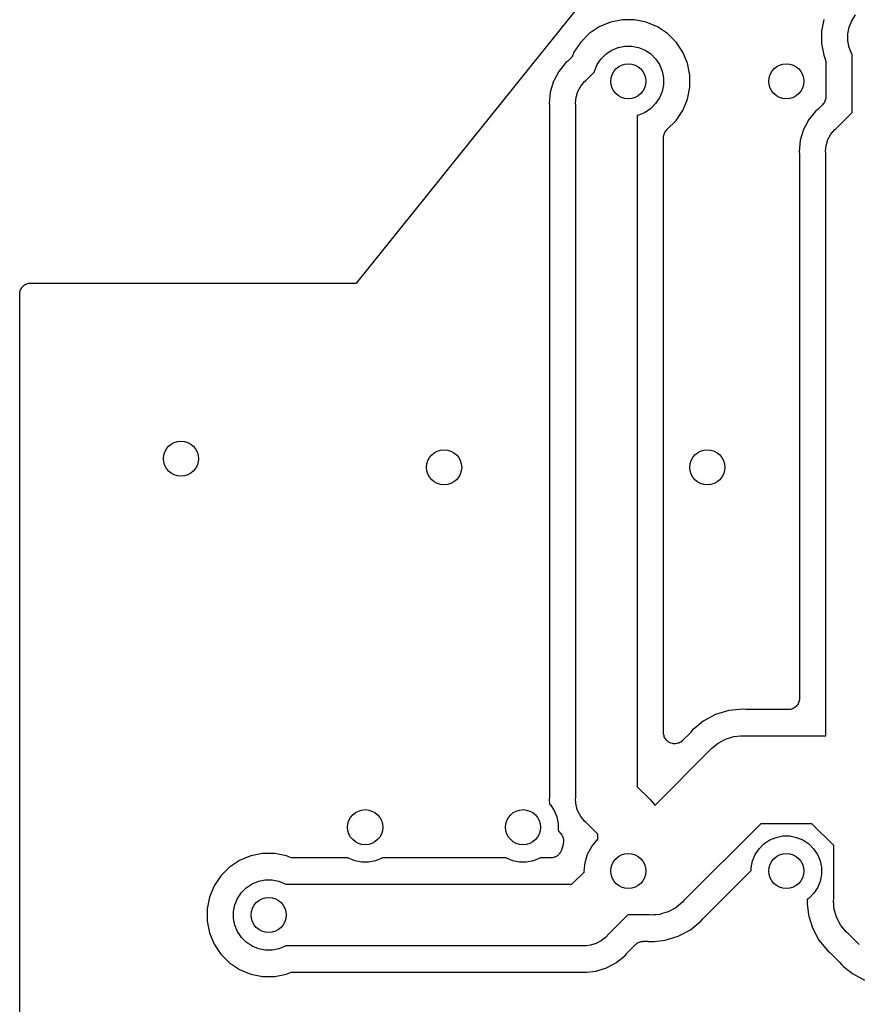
# Model space of a CAD drawing. Extents: x 59.7 to 90.8, y -72.3 to -46.6.
# Tile 2 of 10: x 59.7 to 69.2, y -66.6 to -55.4. Entities that reach past the tile are written whole.
import ezdxf

# ---------------------------------------------------------------- set-up
doc = ezdxf.new("R2010")
doc.units = 0
doc.header["$MEASUREMENT"] = 0
doc.layers.add('BLACK', color=7, linetype='CONTINUOUS')

msp = doc.modelspace()

# ---------------------------------------------------------------- linework, layer by layer
at = {"layer": 'BLACK', "linetype": 'CONTINUOUS'}
for p, q in [((63.5039, -58.3951), (67.1943, -53.8071)), ((66.5311, -55.4), (66.3958, -55.4269)), ((66.6689, -55.4), (66.5311, -55.4)), ((66.8042, -55.4269), (66.6689, -55.4)), ((68.8269, -55.3958), (68.8, -55.5311)), ((69.1154, -55.4833), (69.1455, -55.4105)), ((69.1455, -55.4105), (69.1893, -55.345)), ((66.2684, -55.4797), (66.1538, -55.5563)), ((66.3958, -55.4269), (66.2684, -55.4797)), ((66.9316, -55.4797), (66.8042, -55.4269)), ((67.0462, -55.5563), (66.9316, -55.4797)), ((68.8, -55.5311), (68.8, -55.6689)), ((69.1, -55.5606), (69.1154, -55.4833)), ((66.1538, -55.5563), (66.0563, -55.6538)), ((67.1437, -55.6538), (67.0462, -55.5563)), ((69.1, -55.6394), (69.1, -55.5606)), ((69.1154, -55.7167), (69.1, -55.6394)), ((66.0563, -55.6538), (65.9797, -55.7684)), ((66.345, -55.7893), (66.4105, -55.7455)), ((66.4105, -55.7455), (66.4833, -55.7154)), ((66.4833, -55.7154), (66.5606, -55.7)), ((66.5606, -55.7), (66.6394, -55.7)), ((66.6394, -55.7), (66.7167, -55.7154)), ((66.7167, -55.7154), (66.7895, -55.7455)), ((66.7895, -55.7455), (66.855, -55.7893)), ((67.2203, -55.7684), (67.1437, -55.6538)), ((68.8, -55.6689), (68.8269, -55.8042)), ((69.1455, -55.7895), (69.1154, -55.7167)), ((65.9081, -55.8718), (65.8882, -55.8882)), ((65.9119, -55.868), (65.9081, -55.8718)), ((65.9161, -55.8646), (65.9119, -55.868)), ((65.9174, -55.8634), (65.9161, -55.8646)), ((65.9387, -55.8421), (65.9174, -55.8634)), ((65.9461, -55.8331), (65.9387, -55.8421)), ((65.9536, -55.8242), (65.9461, -55.8331)), ((65.9539, -55.8235), (65.9536, -55.8242)), ((65.9544, -55.8229), (65.9539, -55.8235)), ((65.9599, -55.8127), (65.9544, -55.8229)), ((65.9655, -55.8025), (65.9599, -55.8127)), ((65.9661, -55.8011), (65.9655, -55.8025)), ((65.9662, -55.8011), (65.9661, -55.8011)), ((65.9797, -55.7684), (65.9662, -55.8009)), ((65.9662, -55.8009), (65.9662, -55.801)), ((65.9662, -55.801), (65.9662, -55.8011)), ((66.2455, -55.9105), (66.2893, -55.845)), ((66.2893, -55.845), (66.345, -55.7893)), ((66.855, -55.7893), (66.9107, -55.845)), ((66.9107, -55.845), (66.9545, -55.9105)), ((67.2731, -55.8958), (67.2203, -55.7684)), ((68.8269, -55.8042), (68.8403, -55.8366)), ((68.8403, -55.8366), (68.8404, -55.8368)), ((68.8404, -55.8368), (68.8404, -55.8368)), ((68.8404, -55.8368), (68.8404, -55.8368)), ((68.8404, -55.8368), (68.841, -55.8383)), ((68.841, -55.8383), (68.8442, -55.8495)), ((68.8442, -55.8495), (68.8476, -55.8605)), ((68.8476, -55.8605), (68.8477, -55.8613)), ((68.8477, -55.8613), (68.8479, -55.8621)), ((68.8479, -55.8621), (68.8489, -55.8737)), ((69.15, -55.7962), (69.1455, -55.7895)), ((69.15, -56.455), (69.15, -55.7962)), ((65.8606, -55.9218), (65.8069, -55.9871)), ((65.8882, -55.8882), (65.8606, -55.9218)), ((65.8606, -55.9218), (65.8606, -55.9218)), ((66.2138, -55.9912), (66.2154, -55.9833)), ((66.2154, -55.9833), (66.2455, -55.9105)), ((66.9545, -55.9105), (66.9846, -55.9833)), ((66.9846, -55.9833), (67, -56.0606)), ((67.3, -56.0311), (67.2731, -55.8958)), ((68.8489, -55.8737), (68.85, -55.8852)), ((68.85, -55.8852), (68.85, -56.2782)), ((65.75, -56.0936), (65.7466, -56.1001)), ((65.8069, -55.9871), (65.75, -56.0936)), ((65.75, -56.0936), (65.75, -56.0936)), ((66.1013, -56.1013), (66.1147, -56.0904)), ((66.1147, -56.0904), (66.2138, -55.9912)), ((67, -56.0606), (67, -56.1394)), ((67.3, -56.1689), (67.3, -56.0311)), ((65.7466, -56.1001), (65.7094, -56.2226)), ((66.0251, -56.2154), (66.0576, -56.1546)), ((66.0576, -56.1546), (66.1013, -56.1013)), ((67, -56.1394), (66.9846, -56.2167)), ((67.2731, -56.3042), (67.3, -56.1689)), ((65.7004, -56.3138), (65.6969, -56.35)), ((65.7094, -56.2226), (65.7004, -56.3137)), ((65.7004, -56.3137), (65.7004, -56.3138)), ((65.9983, -56.35), (66.0051, -56.2814)), ((66.0051, -56.2814), (66.0084, -56.2704)), ((66.0084, -56.2704), (66.0251, -56.2154)), ((66.9545, -56.2895), (66.9107, -56.355)), ((66.9846, -56.2167), (66.9545, -56.2895)), ((67.2203, -56.4316), (67.2731, -56.3042)), ((68.8437, -56.3158), (68.8402, -56.327)), ((68.8472, -56.3046), (68.8437, -56.3158)), ((68.8473, -56.3039), (68.8472, -56.3046)), ((68.8475, -56.3033), (68.8473, -56.3039)), ((68.8487, -56.2916), (68.8475, -56.3033)), ((68.85, -56.2799), (68.8487, -56.2916)), ((68.85, -56.2782), (68.85, -56.2786)), ((68.85, -56.2786), (68.85, -56.2786)), ((68.85, -56.2786), (68.85, -56.2786)), ((68.85, -56.2786), (68.85, -56.2799)), ((65.6969, -56.35), (65.6994, -56.3757)), ((65.6994, -56.3757), (65.6996, -56.3775)), ((65.6996, -56.3775), (65.6995, -56.3828)), ((65.6995, -56.3828), (65.7, -56.3882)), ((65.7, -56.3882), (65.7, -64.2461)), ((66, -56.3672), (65.9983, -56.35)), ((66, -64.2671), (66, -56.3672)), ((66.855, -56.4107), (66.7895, -56.4545)), ((66.9107, -56.355), (66.855, -56.4107)), ((67.1437, -56.5462), (67.2203, -56.4316)), ((68.7581, -56.4218), (68.7382, -56.4382)), ((68.7619, -56.418), (68.7581, -56.4218)), ((68.7661, -56.4146), (68.7619, -56.418)), ((68.7674, -56.4134), (68.7661, -56.4146)), ((68.8128, -56.368), (68.7674, -56.4134)), ((68.8203, -56.3589), (68.8128, -56.368)), ((68.8278, -56.3499), (68.8203, -56.3589)), ((68.8281, -56.3493), (68.8278, -56.3499)), ((68.8285, -56.3488), (68.8281, -56.3493)), ((68.8341, -56.3385), (68.8285, -56.3488)), ((68.8397, -56.3282), (68.8341, -56.3385)), ((68.8399, -56.3275), (68.8397, -56.3282)), ((68.8402, -56.327), (68.8399, -56.3275)), ((66.7088, -56.4862), (66.7, -56.495)), ((66.7, -56.495), (66.7, -64.1393)), ((66.7167, -56.4846), (66.7088, -56.4862)), ((66.7895, -56.4545), (66.7167, -56.4846)), ((68.6569, -56.5371), (68.6193, -56.6075)), ((68.7073, -56.4758), (68.6569, -56.5371)), ((68.7382, -56.4382), (68.7073, -56.4758)), ((68.7073, -56.4758), (68.7073, -56.4758)), ((68.9647, -56.6404), (69.15, -56.455)), ((67.0298, -56.6616), (67.0374, -56.6525)), ((67.0374, -56.6525), (67.0377, -56.6523)), ((67.0377, -56.6523), (67.0379, -56.6521)), ((67.0379, -56.6521), (67.0381, -56.6518)), ((67.0381, -56.6518), (67.0384, -56.6516)), ((67.0384, -56.6516), (67.1437, -56.5462)), ((68.5966, -56.6501), (68.5594, -56.7726)), ((68.6193, -56.6076), (68.5966, -56.6501)), ((68.6193, -56.6075), (68.6193, -56.6076)), ((68.9076, -56.7046), (68.9513, -56.6513)), ((68.9513, -56.6513), (68.9647, -56.6404)), ((67, -56.7407), (67.0013, -56.7289)), ((67, -56.7418), (67, -56.7407)), ((67, -56.7425), (67, -56.7418)), ((67, -56.7418), (67, -56.7418)), ((67, -56.7418), (67, -56.7418)), ((67, -63.5228), (67, -56.7425)), ((67.0013, -56.7289), (67.0026, -56.7172)), ((67.0026, -56.7172), (67.0027, -56.7166)), ((67.0027, -56.7166), (67.0028, -56.7161)), ((67.0028, -56.7161), (67.0064, -56.7048)), ((67.0064, -56.7048), (67.0098, -56.6935)), ((67.0098, -56.6935), (67.0101, -56.693)), ((67.0101, -56.693), (67.0103, -56.6925)), ((67.0103, -56.6925), (67.016, -56.6821)), ((67.016, -56.6821), (67.0216, -56.6716)), ((67.0216, -56.6716), (67.0219, -56.6712)), ((67.0219, -56.6712), (67.0222, -56.6707)), ((67.0222, -56.6707), (67.0298, -56.6616)), ((68.8584, -56.8204), (68.8751, -56.7654)), ((68.8751, -56.7654), (68.9076, -56.7046)), ((68.5503, -56.8648), (68.5469, -56.9)), ((68.5594, -56.7726), (68.5503, -56.8648)), ((68.5503, -56.8648), (68.5503, -56.8648)), ((68.8483, -56.9), (68.8551, -56.8314)), ((68.8551, -56.8314), (68.8584, -56.8204)), ((68.5469, -56.9), (68.5494, -56.9257)), ((68.5494, -56.9257), (68.5495, -56.9275)), ((68.5495, -56.9275), (68.5495, -56.9328)), ((68.5495, -56.9328), (68.55, -56.9382)), ((68.55, -56.9382), (68.55, -63.133)), ((68.85, -56.9172), (68.8483, -56.9)), ((68.85, -63.56), (68.85, -56.9172)), ((59.6846, -58.4552), (59.6923, -58.4461)), ((59.6923, -58.4461), (59.6999, -58.4369)), ((59.6999, -58.4369), (59.7002, -58.4366)), ((59.7002, -58.4366), (59.7005, -58.4363)), ((59.7005, -58.4363), (59.7098, -58.4288)), ((59.7098, -58.4288), (59.7191, -58.4212)), ((59.7191, -58.4212), (59.7195, -58.421)), ((59.7195, -58.421), (59.7198, -58.4207)), ((59.7198, -58.4207), (59.7304, -58.4152)), ((59.7304, -58.4152), (59.741, -58.4096)), ((59.741, -58.4096), (59.7414, -58.4095)), ((59.7414, -58.4095), (59.7418, -58.4092)), ((59.7418, -58.4092), (59.7532, -58.4059)), ((59.7532, -58.4059), (59.7647, -58.4024)), ((59.7647, -58.4024), (59.7652, -58.4024)), ((59.7652, -58.4024), (59.7656, -58.4022)), ((59.7656, -58.4022), (59.7775, -58.4012)), ((59.7775, -58.4012), (59.7894, -58.4)), ((59.7894, -58.4), (63.4966, -58.4)), ((63.4966, -58.4), (63.4972, -58.4)), ((63.4972, -58.4), (63.4997, -58.3994)), ((63.4997, -58.3994), (63.5039, -58.3951)), ((59.6624, -58.5252), (59.6637, -58.5133)), ((59.6624, -58.5261), (59.6624, -58.5252)), ((59.6624, -58.527), (59.6624, -58.5261)), ((59.6624, -58.5261), (59.6624, -58.5261)), ((59.6624, -58.5261), (59.6624, -58.5261)), ((59.6624, -67.8097), (59.6624, -58.527)), ((59.6637, -58.5133), (59.665, -58.5015)), ((59.665, -58.5015), (59.6651, -58.501)), ((59.6651, -58.501), (59.6652, -58.5006)), ((59.6652, -58.5006), (59.6688, -58.4892)), ((59.6688, -58.4892), (59.6723, -58.4778)), ((59.6723, -58.4778), (59.6725, -58.4774)), ((59.6725, -58.4774), (59.6726, -58.477)), ((59.6726, -58.477), (59.6784, -58.4665)), ((59.6784, -58.4665), (59.6841, -58.456)), ((59.6841, -58.456), (59.6844, -58.4556)), ((59.6844, -58.4556), (59.6846, -58.4552)), ((68.5472, -63.1594), (68.5436, -63.1708)), ((68.5473, -63.159), (68.5472, -63.1594)), ((68.5474, -63.1585), (68.5473, -63.159)), ((68.5487, -63.1467), (68.5474, -63.1585)), ((68.55, -63.1348), (68.5487, -63.1467)), ((68.55, -63.133), (68.55, -63.1339)), ((68.55, -63.1339), (68.55, -63.1339)), ((68.55, -63.1339), (68.55, -63.1339)), ((68.55, -63.1339), (68.55, -63.1348)), ((67.744, -63.2716), (67.5932, -63.3173)), ((67.8676, -63.2594), (67.744, -63.2716)), ((67.8677, -63.2594), (67.8676, -63.2594)), ((67.9008, -63.2561), (67.8677, -63.2594)), ((67.9339, -63.2594), (67.9008, -63.2561)), ((67.9392, -63.2594), (67.9339, -63.2594)), ((67.9446, -63.26), (67.9392, -63.2594)), ((67.9463, -63.26), (67.9446, -63.26)), ((68.423, -63.26), (67.9463, -63.26)), ((68.4349, -63.2588), (68.423, -63.26)), ((68.4468, -63.2577), (68.4349, -63.2588)), ((68.4472, -63.2576), (68.4468, -63.2577)), ((68.4477, -63.2576), (68.4472, -63.2576)), ((68.4591, -63.2541), (68.4477, -63.2576)), ((68.4706, -63.2508), (68.4591, -63.2541)), ((68.471, -63.2505), (68.4706, -63.2508)), ((68.4714, -63.2504), (68.471, -63.2505)), ((68.4819, -63.2448), (68.4714, -63.2504)), ((68.4925, -63.2393), (68.4819, -63.2448)), ((68.4929, -63.239), (68.4925, -63.2393)), ((68.4933, -63.2388), (68.4929, -63.239)), ((68.5025, -63.2312), (68.4933, -63.2388)), ((68.5119, -63.2237), (68.5025, -63.2312)), ((68.5121, -63.2234), (68.5119, -63.2237)), ((68.5125, -63.2231), (68.5121, -63.2234)), ((68.5201, -63.2139), (68.5125, -63.2231)), ((68.5278, -63.2047), (68.5201, -63.2139)), ((68.528, -63.2044), (68.5278, -63.2047)), ((68.5283, -63.204), (68.528, -63.2044)), ((68.534, -63.1935), (68.5283, -63.204)), ((68.5397, -63.183), (68.534, -63.1935)), ((68.5399, -63.1826), (68.5397, -63.183)), ((68.5401, -63.1822), (68.5399, -63.1826)), ((68.5436, -63.1708), (68.5401, -63.1822)), ((67.5932, -63.3173), (67.4542, -63.3916)), ((67.3324, -63.4916), (67.3113, -63.5173)), ((67.3581, -63.4705), (67.3324, -63.4916)), ((67.4542, -63.3916), (67.3581, -63.4705)), ((67.3581, -63.4705), (67.3581, -63.4705)), ((67.0012, -63.535), (67, -63.5228)), ((67.0023, -63.5471), (67.0012, -63.535)), ((67.0024, -63.5473), (67.0023, -63.5471)), ((67.0024, -63.5475), (67.0024, -63.5473)), ((67.006, -63.5592), (67.0024, -63.5475)), ((67.0094, -63.5708), (67.006, -63.5592)), ((67.0095, -63.571), (67.0094, -63.5708)), ((67.0096, -63.5712), (67.0095, -63.571)), ((67.0153, -63.582), (67.0096, -63.5712)), ((67.021, -63.5927), (67.0153, -63.582)), ((67.0211, -63.5929), (67.021, -63.5927)), ((67.0212, -63.5931), (67.0211, -63.5929)), ((67.0289, -63.6025), (67.0212, -63.5931)), ((67.0366, -63.612), (67.0289, -63.6025)), ((67.0367, -63.6121), (67.0366, -63.612)), ((67.0369, -63.6123), (67.0367, -63.6121)), ((67.0462, -63.62), (67.0369, -63.6123)), ((67.2155, -63.6139), (67.2061, -63.6214)), ((67.2158, -63.6136), (67.2155, -63.6139)), ((67.2159, -63.6136), (67.2158, -63.6136)), ((67.2168, -63.6126), (67.2159, -63.6135)), ((67.2159, -63.6135), (67.2159, -63.6136)), ((67.3029, -63.5265), (67.2168, -63.6126)), ((67.3063, -63.5224), (67.3029, -63.5265)), ((67.3102, -63.5186), (67.3063, -63.5224)), ((67.3113, -63.5173), (67.3102, -63.5186)), ((67.6233, -63.6414), (67.7085, -63.5958)), ((67.7085, -63.5958), (67.8028, -63.5672)), ((67.8028, -63.5672), (67.8762, -63.56)), ((67.8762, -63.56), (67.9008, -63.5576)), ((67.9008, -63.5576), (67.9254, -63.56)), ((67.9254, -63.56), (68.85, -63.56)), ((66.9002, -64.3535), (67.5299, -63.7238)), ((67.0556, -63.6279), (67.0462, -63.62)), ((67.0558, -63.628), (67.0556, -63.6279)), ((67.056, -63.6281), (67.0558, -63.628)), ((67.0667, -63.6339), (67.056, -63.6281)), ((67.0774, -63.6397), (67.0667, -63.6339)), ((67.0776, -63.6398), (67.0774, -63.6397)), ((67.0778, -63.6399), (67.0776, -63.6398)), ((67.0895, -63.6435), (67.0778, -63.6399)), ((67.101, -63.6471), (67.0895, -63.6435)), ((67.1013, -63.6472), (67.101, -63.6471)), ((67.1015, -63.6472), (67.1013, -63.6472)), ((67.1136, -63.6485), (67.1015, -63.6472)), ((67.1257, -63.6498), (67.1136, -63.6485)), ((67.1259, -63.6498), (67.1257, -63.6498)), ((67.1261, -63.6498), (67.1259, -63.6498)), ((67.1382, -63.6487), (67.1261, -63.6498)), ((67.1504, -63.6477), (67.1382, -63.6487)), ((67.1506, -63.6476), (67.1504, -63.6477)), ((67.1508, -63.6476), (67.1506, -63.6476)), ((67.1623, -63.6442), (67.1508, -63.6476)), ((67.1742, -63.6407), (67.1623, -63.6442)), ((67.1744, -63.6406), (67.1742, -63.6407)), ((67.1746, -63.6406), (67.1744, -63.6406)), ((67.1854, -63.6349), (67.1746, -63.6406)), ((67.1962, -63.6293), (67.1854, -63.6349)), ((67.1963, -63.6292), (67.1962, -63.6293)), ((67.1965, -63.6291), (67.1963, -63.6292)), ((67.2061, -63.6214), (67.1965, -63.6291)), ((67.5299, -63.7238), (67.5455, -63.7047)), ((67.5455, -63.7047), (67.5872, -63.6705)), ((67.5872, -63.6705), (67.6217, -63.6423)), ((67.6217, -63.6423), (67.6233, -63.6414)), ((66.7, -64.1393), (66.8353, -64.2747)), ((65.6994, -64.2586), (65.6969, -64.2843)), ((65.6969, -64.2843), (65.702, -64.3363)), ((65.7, -64.2479), (65.6994, -64.2532)), ((65.6994, -64.2532), (65.6994, -64.2586)), ((65.7, -64.2461), (65.7, -64.2479)), ((65.9983, -64.2843), (66, -64.2671)), ((66.0051, -64.3529), (65.9983, -64.2843)), ((66.8353, -64.2747), (66.8487, -64.2856)), ((66.8487, -64.2856), (66.8924, -64.3389)), ((65.702, -64.3363), (65.7107, -64.345)), ((65.7107, -64.345), (65.7545, -64.4105)), ((66.0219, -64.4085), (66.0051, -64.3529)), ((66.8924, -64.3389), (66.9002, -64.3535)), ((65.7545, -64.4105), (65.7846, -64.4833)), ((65.7846, -64.4833), (65.8, -64.5606)), ((66.0251, -64.4189), (66.0219, -64.4085)), ((66.0576, -64.4797), (66.0251, -64.4189)), ((66.1013, -64.533), (66.0576, -64.4797)), ((65.8, -64.5606), (65.8, -64.6342)), ((66.1147, -64.544), (66.1013, -64.533)), ((66.25, -64.6793), (66.1147, -64.544)), ((68.1079, -64.56), (67.2317, -65.4362)), ((68.6921, -64.56), (68.1079, -64.56)), ((68.94, -64.8079), (68.6921, -64.56)), ((65.8, -64.6342), (65.8069, -64.6472)), ((65.8069, -64.6472), (65.8328, -64.6787)), ((65.8328, -64.6787), (65.8331, -64.6791)), ((65.8331, -64.6791), (65.8332, -64.6791)), ((65.8332, -64.6791), (65.8332, -64.6792)), ((65.8332, -64.6792), (65.8339, -64.6801)), ((65.8339, -64.6801), (65.8404, -64.69)), ((65.8404, -64.69), (65.8469, -64.6998)), ((65.8469, -64.6998), (65.8471, -64.7004)), ((65.8471, -64.7004), (65.8474, -64.7009)), ((65.8474, -64.7009), (65.8518, -64.7118)), ((65.8518, -64.7118), (65.8563, -64.7227)), ((65.8563, -64.7227), (65.8564, -64.7233)), ((65.8564, -64.7233), (65.8566, -64.7239)), ((65.8566, -64.7239), (65.8588, -64.7355)), ((65.8588, -64.7355), (65.8611, -64.7471)), ((66.25, -64.7404), (66.25, -64.6793)), ((68.2105, -64.7455), (68.2833, -64.7154)), ((68.2833, -64.7154), (68.3606, -64.7)), ((68.3606, -64.7), (68.4394, -64.7)), ((68.4394, -64.7), (68.5167, -64.7154)), ((68.5167, -64.7154), (68.5895, -64.7455)), ((65.8562, -64.7962), (65.8368, -64.8599)), ((65.8585, -64.7846), (65.8562, -64.7962)), ((65.8609, -64.7731), (65.8585, -64.7846)), ((65.861, -64.7718), (65.8609, -64.7724)), ((65.8609, -64.7724), (65.8609, -64.7731)), ((65.8611, -64.7471), (65.861, -64.7477)), ((65.861, -64.7477), (65.8612, -64.7483)), ((65.8612, -64.7483), (65.861, -64.7601)), ((65.861, -64.7601), (65.861, -64.7718)), ((66.1358, -64.9077), (66.1823, -64.8209)), ((66.1823, -64.8209), (66.2447, -64.7447)), ((66.2447, -64.7447), (66.25, -64.7404)), ((68.0455, -64.9105), (68.0893, -64.845)), ((68.0893, -64.845), (68.145, -64.7893)), ((68.145, -64.7893), (68.2105, -64.7455)), ((68.5895, -64.7455), (68.655, -64.7893)), ((68.655, -64.7893), (68.7107, -64.845)), ((68.7107, -64.845), (68.7545, -64.9105)), ((68.94, -65.4154), (68.94, -64.8079)), ((62.2958, -64.9269), (62.1684, -64.9797)), ((62.4311, -64.9), (62.2958, -64.9269)), ((62.5689, -64.9), (62.4311, -64.9)), ((62.7042, -64.9269), (62.5689, -64.9)), ((62.7366, -64.9403), (62.7042, -64.9269)), ((62.7477, -64.9437), (62.7366, -64.9403)), ((62.7588, -64.9472), (62.7477, -64.9437)), ((62.7596, -64.9473), (62.7588, -64.9472)), ((62.7603, -64.9475), (62.7596, -64.9473)), ((62.7719, -64.9487), (62.7603, -64.9475)), ((62.7834, -64.95), (62.7719, -64.9487)), ((62.785, -64.95), (62.7834, -64.95)), ((62.7852, -64.95), (62.785, -64.95)), ((62.785, -64.95), (62.785, -64.95)), ((62.785, -64.95), (62.785, -64.95)), ((63.4038, -64.95), (62.7852, -64.95)), ((63.4105, -64.9545), (63.4038, -64.95)), ((63.4833, -64.9846), (63.4105, -64.9545)), ((63.7895, -64.9545), (63.7167, -64.9846)), ((63.7962, -64.95), (63.7895, -64.9545)), ((65.2038, -64.95), (63.7962, -64.95)), ((65.2105, -64.9545), (65.2038, -64.95)), ((65.2833, -64.9846), (65.2105, -64.9545)), ((65.5895, -64.9545), (65.5167, -64.9846)), ((65.5962, -64.95), (65.5895, -64.9545)), ((65.7153, -64.95), (65.5962, -64.95)), ((65.721, -64.9494), (65.7153, -64.95)), ((65.7267, -64.9495), (65.721, -64.9494)), ((65.7333, -64.9482), (65.7267, -64.9495)), ((65.74, -64.9476), (65.7333, -64.9482)), ((65.7454, -64.9459), (65.74, -64.9476)), ((65.751, -64.9449), (65.7454, -64.9459)), ((65.7573, -64.9424), (65.751, -64.9449)), ((65.7637, -64.9404), (65.7573, -64.9424)), ((65.7687, -64.9377), (65.7637, -64.9404)), ((65.774, -64.9356), (65.7687, -64.9377)), ((65.7796, -64.9319), (65.774, -64.9356)), ((65.7856, -64.9288), (65.7796, -64.9319)), ((65.79, -64.9252), (65.7856, -64.9288)), ((65.7948, -64.9221), (65.79, -64.9252)), ((65.7996, -64.9174), (65.7948, -64.9221)), ((65.8048, -64.9131), (65.7996, -64.9174)), ((65.8084, -64.9087), (65.8048, -64.9131)), ((65.8125, -64.9048), (65.8084, -64.9087)), ((65.8163, -64.8992), (65.8125, -64.9048)), ((65.8206, -64.894), (65.8163, -64.8992)), ((65.8233, -64.889), (65.8206, -64.894)), ((65.8265, -64.8843), (65.8233, -64.889)), ((65.8292, -64.8781), (65.8265, -64.8843)), ((65.8324, -64.8722), (65.8292, -64.8781)), ((65.8341, -64.8668), (65.8324, -64.8722)), ((65.8363, -64.8616), (65.8341, -64.8668)), ((65.8368, -64.8599), (65.8363, -64.8616)), ((66.1072, -65.002), (66.1358, -64.9077)), ((68.0154, -64.9833), (68.0455, -64.9105)), ((68.7545, -64.9105), (68.7846, -64.9833)), ((62.0538, -65.0563), (61.9563, -65.1538)), ((62.1684, -64.9797), (62.0538, -65.0563)), ((63.5606, -65), (63.4833, -64.9846)), ((63.6394, -65), (63.5606, -65)), ((63.7167, -64.9846), (63.6394, -65)), ((65.3606, -65), (65.2833, -64.9846)), ((65.4394, -65), (65.3606, -65)), ((65.5167, -64.9846), (65.4394, -65)), ((66.0976, -65.1), (66.1072, -65.002)), ((68, -65.0606), (68.0154, -64.9833)), ((68, -65.0922), (68, -65.0606)), ((68.7846, -64.9833), (68.8, -65.0606)), ((68.8, -65.0606), (68.8, -65.1394)), ((61.9563, -65.1538), (61.8797, -65.2684)), ((65.955, -65.25), (66.0982, -65.1068)), ((66.0982, -65.1068), (66.0976, -65.1)), ((67.4587, -65.6335), (68, -65.0922)), ((68.8, -65.1394), (68.7846, -65.2167)), ((61.8797, -65.2684), (61.8269, -65.3958)), ((62.1893, -65.345), (62.245, -65.2893)), ((62.245, -65.2893), (62.3105, -65.2455)), ((62.3105, -65.2455), (62.3833, -65.2154)), ((62.3833, -65.2154), (62.4606, -65.2)), ((62.4606, -65.2), (62.5394, -65.2)), ((62.5394, -65.2), (62.6167, -65.2154)), ((62.6167, -65.2154), (62.6895, -65.2455)), ((62.6895, -65.2455), (62.6962, -65.25)), ((62.6962, -65.25), (65.955, -65.25)), ((68.7545, -65.2895), (68.7107, -65.355)), ((68.7846, -65.2167), (68.7545, -65.2895)), ((61.8269, -65.3958), (61.8, -65.5311)), ((62.1455, -65.4105), (62.1893, -65.345)), ((68.7107, -65.355), (68.655, -65.4107)), ((62.1, -65.5606), (62.1154, -65.4833)), ((62.1154, -65.4833), (62.1455, -65.4105)), ((67.1399, -65.5177), (67.0531, -65.5642)), ((67.2161, -65.4553), (67.1399, -65.5177)), ((67.2317, -65.4362), (67.2161, -65.4553)), ((68.6379, -65.4221), (68.6361, -65.44)), ((68.6361, -65.44), (68.6394, -65.4731)), ((68.655, -65.4107), (68.6379, -65.4221)), ((68.6394, -65.4731), (68.6394, -65.4732)), ((68.6394, -65.4732), (68.6516, -65.5968)), ((68.9376, -65.44), (68.94, -65.4154)), ((68.9472, -65.538), (68.9376, -65.44)), ((61.8, -65.5311), (61.8, -65.6689)), ((62.1, -65.6394), (62.1, -65.5606)), ((66.595, -65.6), (66.3597, -65.8353)), ((66.8362, -65.6), (66.595, -65.6)), ((66.8608, -65.6024), (66.8362, -65.6)), ((66.8854, -65.6), (66.8608, -65.6024)), ((66.9156, -65.597), (66.8854, -65.6)), ((66.9588, -65.5928), (66.9156, -65.597)), ((66.9721, -65.5887), (66.9588, -65.5928)), ((67.0531, -65.5642), (66.9721, -65.5887)), ((68.6516, -65.5968), (68.6572, -65.6152)), ((68.6572, -65.6152), (68.6572, -65.6152)), ((68.6572, -65.6152), (68.6973, -65.7476)), ((68.9726, -65.6217), (68.9472, -65.538)), ((68.9758, -65.6323), (68.9726, -65.6217)), ((69.0223, -65.7191), (68.9758, -65.6323)), ((61.8, -65.6689), (61.8269, -65.8042)), ((62.1154, -65.7167), (62.1, -65.6394)), ((62.1455, -65.7895), (62.1154, -65.7167)), ((67.3074, -65.7684), (67.4292, -65.6684)), ((67.4292, -65.6684), (67.4503, -65.6427)), ((67.4503, -65.6427), (67.4514, -65.6414)), ((67.4514, -65.6414), (67.4553, -65.6376)), ((67.4553, -65.6376), (67.4587, -65.6335)), ((69.0847, -65.7953), (69.0223, -65.7191)), ((61.8269, -65.8042), (61.8797, -65.9316)), ((62.1893, -65.855), (62.1455, -65.7895)), ((62.245, -65.9107), (62.1893, -65.855)), ((66.3487, -65.8487), (66.2954, -65.8924)), ((66.3597, -65.8353), (66.3487, -65.8487)), ((67.0176, -65.8884), (67.1684, -65.8427)), ((67.1684, -65.8427), (67.3074, -65.7684)), ((68.6973, -65.7476), (68.7716, -65.8866)), ((69.1038, -65.8109), (69.0847, -65.7953)), ((69.2291, -65.9362), (69.1038, -65.8109)), ((61.8797, -65.9316), (61.9563, -66.0462)), ((62.3105, -65.9545), (62.245, -65.9107)), ((62.3833, -65.9846), (62.3105, -65.9545)), ((62.6895, -65.9545), (62.6167, -65.9846)), ((62.6962, -65.95), (62.6895, -65.9545)), ((66.0828, -65.95), (62.6962, -65.95)), ((66.1, -65.9517), (66.0828, -65.95)), ((66.1172, -65.95), (66.1, -65.9517)), ((66.1686, -65.9449), (66.1172, -65.95)), ((66.1172, -65.95), (66.1172, -65.95)), ((66.2346, -65.9249), (66.1686, -65.9449)), ((66.2954, -65.8924), (66.2346, -65.9249)), ((66.5866, -66.0326), (66.682, -65.9372)), ((66.682, -65.9372), (66.6823, -65.9369)), ((66.6823, -65.9369), (66.6824, -65.9369)), ((66.6824, -65.9369), (66.6833, -65.936)), ((66.6824, -65.9369), (66.6824, -65.9369)), ((66.6833, -65.936), (66.6925, -65.9286)), ((66.6925, -65.9286), (66.7016, -65.9212)), ((66.7016, -65.9212), (66.7022, -65.9209)), ((66.7022, -65.9209), (66.7027, -65.9205)), ((66.7027, -65.9205), (66.7131, -65.9151)), ((66.7131, -65.9151), (66.7234, -65.9096)), ((66.7234, -65.9096), (66.7241, -65.9094)), ((66.7241, -65.9094), (66.7247, -65.9091)), ((66.7247, -65.9091), (66.736, -65.9058)), ((66.736, -65.9058), (66.7472, -65.9024)), ((66.7472, -65.9024), (66.7478, -65.9024)), ((66.7478, -65.9024), (66.7485, -65.9022)), ((66.7485, -65.9022), (66.7601, -65.9011)), ((66.7601, -65.9011), (66.7718, -65.9)), ((66.7718, -65.9), (66.8153, -65.9)), ((66.8153, -65.9), (66.817, -65.9)), ((66.817, -65.9), (66.8224, -65.9006)), ((66.8224, -65.9006), (66.8277, -65.9006)), ((66.8277, -65.9006), (66.8608, -65.9039)), ((66.8608, -65.9039), (66.8939, -65.9006)), ((66.8939, -65.9006), (66.894, -65.9006)), ((66.894, -65.9006), (67.0176, -65.8884)), ((68.7716, -65.8866), (68.8505, -65.9827)), ((61.9563, -66.0462), (62.0538, -66.1437)), ((62.4606, -66), (62.3833, -65.9846)), ((62.5394, -66), (62.4606, -66)), ((62.6167, -65.9846), (62.5394, -66)), ((66.4629, -66.1431), (66.5618, -66.0618)), ((66.5618, -66.0618), (66.5782, -66.0419)), ((66.5782, -66.0419), (66.5794, -66.0405)), ((66.5794, -66.0405), (66.5832, -66.0368)), ((66.5832, -66.0368), (66.5866, -66.0326)), ((68.8505, -65.9827), (68.8505, -65.9827)), ((68.8505, -65.9827), (68.8716, -66.0084)), ((68.8716, -66.0084), (68.8973, -66.0295)), ((68.8973, -66.0295), (68.8986, -66.0306)), ((68.8986, -66.0306), (68.9024, -66.0345)), ((68.9024, -66.0345), (68.9065, -66.0379)), ((68.9065, -66.0379), (69.0021, -66.1335)), ((62.0538, -66.1437), (62.1684, -66.2203)), ((66.3499, -66.2034), (66.4629, -66.1431)), ((69.0021, -66.1335), (69.0034, -66.1347)), ((69.0034, -66.1347), (69.0067, -66.1389)), ((69.0067, -66.1389), (69.0105, -66.1427)), ((69.0105, -66.1427), (69.0316, -66.1684)), ((69.0316, -66.1684), (69.0573, -66.1895)), ((69.0573, -66.1895), (69.1534, -66.2684)), ((62.1684, -66.2203), (62.2958, -66.2731)), ((62.2958, -66.2731), (62.4311, -66.3)), ((62.4311, -66.3), (62.5689, -66.3)), ((62.5689, -66.3), (62.7042, -66.2731)), ((62.7042, -66.2731), (62.7366, -66.2597)), ((62.7366, -66.2597), (62.7368, -66.2596)), ((62.7368, -66.2596), (62.7383, -66.259)), ((62.7368, -66.2596), (62.7368, -66.2596)), ((62.7368, -66.2596), (62.7368, -66.2596)), ((62.7383, -66.259), (62.7495, -66.2558)), ((62.7495, -66.2558), (62.7605, -66.2524)), ((62.7605, -66.2524), (62.7613, -66.2523)), ((62.7613, -66.2523), (62.7621, -66.2521)), ((62.7621, -66.2521), (62.7737, -66.2511)), ((62.7737, -66.2511), (62.7852, -66.25)), ((62.7852, -66.25), (66.0618, -66.25)), ((66.0618, -66.25), (66.0636, -66.25)), ((66.0636, -66.25), (66.0689, -66.2506)), ((66.0689, -66.2506), (66.0743, -66.2506)), ((66.0743, -66.2506), (66.1, -66.2531)), ((66.1, -66.2531), (66.1257, -66.2506)), ((66.1257, -66.2506), (66.1258, -66.2506)), ((66.1258, -66.2506), (66.2274, -66.2406)), ((66.2274, -66.2406), (66.3499, -66.2034)), ((69.1534, -66.2684), (69.2924, -66.3427))]:
    msp.add_line(p, q, dxfattribs=at)
at = {"layer": 'BLACK'}
for centre in [(66.6, -56.1), (68.4, -56.1), (61.5, -60.4), (64.5, -60.5), (67.5, -60.5), (63.6, -64.6), (65.4, -64.6), (66.6, -65.1), (68.4, -65.1), (62.5, -65.6)]:
    msp.add_circle(centre, 0.2, dxfattribs=at)

doc.saveas('drawing.dxf')
